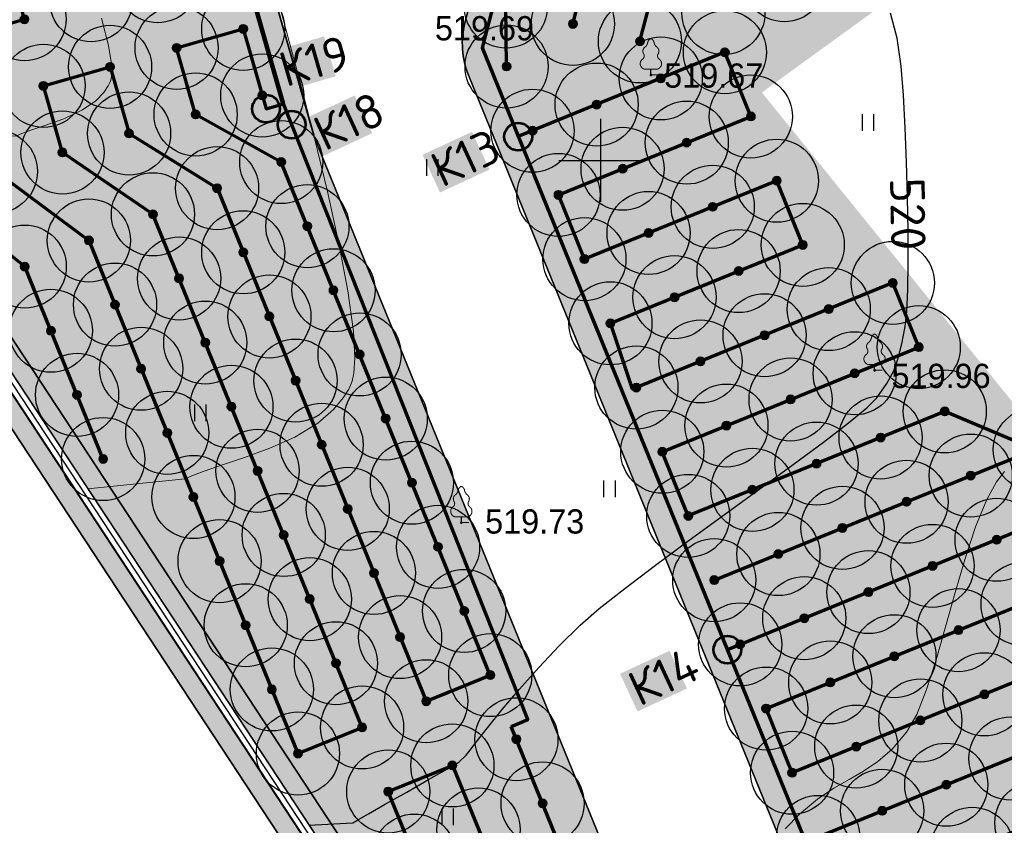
# Model space of a CAD drawing. Header units: millimetres. Extents: x -76021 to 1074922, y 19208 to 400534.
# Tile 7 of 108: x 138115 to 173666, y 118553 to 147633. Entities that reach past the tile are written whole.
import ezdxf

# ---------------------------------------------------------------- set-up
doc = ezdxf.new("R2010")
doc.units = ezdxf.units.MM
for name, color, linetype in [('(001) Сетка', 92, 'Continuous'), ('(004) Точки рельефа', 7, 'Continuous'), ('(022) Возд. Линии', 7, 'Continuous'), ('(031) Горизонтали', 42, 'Continuous'), ('(036) Растительность', 7, 'Continuous'), ('(038) Деревья', 7, 'Continuous'), ('(040) Ограда', 7, 'Continuous'), ('C-TOPO-MAJR', 9, 'Continuous'), ('GLUXOY OG', 7, 'Continuous')]:
    doc.layers.add(name, color=color, linetype=linetype)
doc.layers.add('(032) Горизонтали утолщенные', color=32, linetype='Continuous', lineweight=30)
doc.layers.add('В3', color=5, linetype='производственный водопровод', lineweight=50)
doc.styles.add('D-431', font='txt')
doc.styles.add('GOST', font='isocpeur.ttf')
doc.styles.get("Standard").update_dxf_attribs({"font": 'arial.ttf'})
doc.styles.add('СПДС', font='isocpeur.ttf')
doc.linetypes.add('ОГРАДА_БЕТ', pattern='A,4,["|",Standard,S=0.8,R=0,X=0,Y=-0.8],4', length=8)
doc.linetypes.add('ОГРАДА_ГЛИН', pattern='A,4,["|",Standard,S=0.8,R=0,X=0,Y=-0.8],0.5,["|",Standard,S=0.8,R=0,X=0,Y=-0.8],3.5', length=8)
doc.linetypes.add('производственный водопровод', pattern='A,5,-0.5,["В3",Standard,S=0.7,R=0,X=0,Y=-0.35],-2', length=7.5)

# ---------------------------------------------------------------- blocks, each defined once
blk = doc.blocks.new('I04010')
for p, q in [((-0.412273, 0.007146), (-0.412273, 1.207146)), ((0.387727, 1.207146), (0.387727, 0.007146))]:
    blk.add_line(p, q)
blk = doc.blocks.new('Setka')
at = {"layer": '(001) Сетка'}
for p, q in [((0, 1.5), (0, -1.5)), ((-1.5, 0), (1.5, 0))]:
    blk.add_line(p, q, dxfattribs=at)
blk = doc.blocks.new('karagach-flat-64')
at = {"layer": '(038) Деревья', "const_width": 0.0375}
for points in [[(-0.208, 1.009, 0.181567), (-0.117, 1.159, 0.303004)], [(0, 1.312, 0.246034), (-0.117, 1.159, 0.489079)], [(0, 1.312, -0.246034), (0.117, 1.159, -0.489079)], [(0.208, 1.009, -0.181567), (0.117, 1.159, -0.303004)], [(-0.315, 0.559, 0.383603), (-0.255, 0.753, 0.352912)], [(-0.208, 1.009, 0.430853), (-0.255, 0.753, 0.548276)], [(0.208, 1.009, -0.430853), (0.255, 0.753, -0.548276)], [(0.315, 0.559, -0.383603), (0.255, 0.753, -0.352912)], [(-0.315, 0.559, 0.626949), (-0.218, 0.206, 0.702465)], [(0.315, 0.559, -0.626949), (0.218, 0.206, -0.702465)]]:
    blk.add_lwpolyline(points, format="xyb", dxfattribs=at)
for points in [[(0, 0.206), (-0.218, 0.206)], [(0, 0), (0, 0.206)], [(0, 0.206), (0.218, 0.206)], [(0, 0), (0.281, 0)]]:
    blk.add_lwpolyline(points, dxfattribs=at)
at = {"layer": '(038) Деревья'}
blk.add_lwpolyline([(0, 0), (0, 0.206)], dxfattribs=at)
blk = doc.blocks.new('karagach-flat-65')
at = {"layer": '(038) Деревья', "const_width": 0.0375}
for points in [[(-0.208, 1.009, 0.181567), (-0.117, 1.159, 0.303004)], [(0, 1.312, 0.246034), (-0.117, 1.159, 0.489079)], [(0, 1.312, -0.246034), (0.117, 1.159, -0.489079)], [(0.208, 1.009, -0.181567), (0.117, 1.159, -0.303004)], [(-0.315, 0.559, 0.383603), (-0.255, 0.753, 0.352912)], [(-0.208, 1.009, 0.430853), (-0.255, 0.753, 0.548276)], [(0.208, 1.009, -0.430853), (0.255, 0.753, -0.548276)], [(0.315, 0.559, -0.383603), (0.255, 0.753, -0.352912)], [(-0.315, 0.559, 0.626949), (-0.218, 0.206, 0.702465)], [(0.315, 0.559, -0.626949), (0.218, 0.206, -0.702465)]]:
    blk.add_lwpolyline(points, format="xyb", dxfattribs=at)
for points in [[(0, 0.206), (-0.218, 0.206)], [(0, 0), (0, 0.206)], [(0, 0.206), (0.218, 0.206)], [(0, 0), (0.281, 0)]]:
    blk.add_lwpolyline(points, dxfattribs=at)
at = {"layer": '(038) Деревья'}
blk.add_lwpolyline([(0, 0), (0, 0.206)], dxfattribs=at)
blk = doc.blocks.new('karagach-flat-67-flat-1')
at = {"layer": '(038) Деревья', "const_width": 0.0375}
for points in [[(-0.208, 1.009, 0.181567), (-0.117, 1.159, 0.303004)], [(0, 1.312, 0.246034), (-0.117, 1.159, 0.489079)], [(0, 1.312, -0.246034), (0.117, 1.159, -0.489079)], [(0.208, 1.009, -0.181567), (0.117, 1.159, -0.303004)], [(-0.315, 0.559, 0.383603), (-0.255, 0.753, 0.352912)], [(-0.208, 1.009, 0.430853), (-0.255, 0.753, 0.548276)], [(0.208, 1.009, -0.430853), (0.255, 0.753, -0.548276)], [(0.315, 0.559, -0.383603), (0.255, 0.753, -0.352912)], [(-0.315, 0.559, 0.626949), (-0.218, 0.206, 0.702465)], [(0.315, 0.559, -0.626949), (0.218, 0.206, -0.702465)]]:
    blk.add_lwpolyline(points, format="xyb", dxfattribs=at)
for points in [[(0, 0.206), (-0.218, 0.206)], [(0, 0), (0, 0.206)], [(0, 0.206), (0.218, 0.206)], [(0, 0), (0.281, 0)]]:
    blk.add_lwpolyline(points, dxfattribs=at)
at = {"layer": '(038) Деревья'}
blk.add_lwpolyline([(0, 0), (0, 0.206)], dxfattribs=at)
blk = doc.blocks.new('A$C05d28b1e')
at = {"layer": '(004) Точки рельефа', "color": 7, "linetype": 'ByBlock', "lineweight": -2}
for p in [(-113843, -59086), (-105767, -69747), (-120687, -75247)]:
    blk.add_point(p, dxfattribs=at)
at = {"layer": '(031) Горизонтали', "color": 42, "linetype": 'Continuous', "lineweight": 0, "ltscale": 600}
for points in [[(-142391, -61533), (-136747, -61285), (-136561, -61201), (-136231, -61080), (-135722, -60912), (-135034, -60667), (-134361, -60349), (-133886, -60020), (-133593, -59717), (-133438, -59484), (-133374, -59357), (-133343, -59273), (-133308, -59069), (-133315, -58681), (-133421, -58028), (-133677, -57031)], [(-108999, -86297), (-108472, -85773), (-107829, -85234), (-107239, -84834), (-106687, -84514), (-106161, -84213), (-105648, -83869), (-105135, -83423), (-104608, -82813), (-104242, -82168), (-103891, -81274), (-103548, -80199), (-103206, -79008), (-102859, -77767), (-102498, -76543), (-102118, -75402), (-101710, -74411), (-101360, -73770), (-101081, -73400)]]:
    blk.add_lwpolyline(points, dxfattribs=at)
at = {"layer": '(001) Сетка', "xscale": 1000, "yscale": 1000, "zscale": 1000}
blk.add_blockref('Setka', (-115665, -62169), dxfattribs=at)
at = {"layer": '(022) Возд. Линии', "xscale": 1000, "yscale": 1000, "zscale": 1000}
for name, p in [('karagach-flat-67-flat-1', (-113843, -59086)), ('karagach-flat-64', (-105767, -69747)), ('karagach-flat-65', (-120687, -75247))]:
    blk.add_blockref(name, p, dxfattribs=at)
at = {"layer": '(036) Растительность', "linetype": 'Continuous', "xscale": 500, "yscale": 500, "zscale": 500}
for p in [(-105998, -61103), (-121726, -62735), (-130108, -71586), (-115332, -74332), (-121174, -86175)]:
    blk.add_blockref('I04010', p, dxfattribs=at)
at = {"layer": '(004) Точки рельефа', "linetype": 'ByBlock', "char_height": 875, "attachment_point": 4, "style": 'D-431'}
for s, insert in [('519.69', (-121641, -57407)), ('519.67', (-113364, -59115)), ('519.96', (-105155, -69956)), ('519.73', (-119828, -75211))]:
    blk.add_mtext(s, dxfattribs=dict(at, insert=insert))
at = {"layer": 'C-TOPO-MAJR', "color": 32, "linetype": 'Continuous', "lineweight": 30, "insert": (-104563, -64107), "char_height": 1250, "width": 2398.75, "attachment_point": 5, "rotation": 270.9816, "style": 'СПДС', "bg_fill": 3, "box_fill_scale": 1.254, "bg_fill_color": 256, "bg_fill_true_color": 13158600, "bg_fill_transparency": 0}
blk.add_mtext('520', dxfattribs=at)
at = {"layer": '(031) Горизонтали', "color": 42, "linetype": 'Continuous', "lineweight": 0, "ltscale": 600}
blk.add_lwpolyline([(-134175, -74021), (-130653, -73671), (-130417, -73560), (-130009, -73398), (-129384, -73183), (-128513, -72896), (-127598, -72563), (-126698, -72160), (-125871, -71658), (-125302, -71168), (-124949, -70741), (-124755, -70424), (-124672, -70255), (-124629, -70140), (-124566, -69855), (-124531, -69301), (-124582, -68351), (-124783, -66881), (-125106, -65168), (-125523, -63289), (-126001, -61322), (-126510, -59343), (-127021, -57430), (-127501, -55660)], dxfattribs=at)
at = {"layer": '(032) Горизонтали утолщенные', "color": 32, "linetype": 'Continuous', "lineweight": 30, "ltscale": 600}
blk.add_lwpolyline([(-126188, -86162), (-124605, -86081), (-124404, -85966), (-124037, -85757), (-123458, -85427), (-122659, -84973), (-121869, -84522), (-121183, -84131), (-120775, -83898), (-120775, -83898), (-120775, -83898), (-120775, -83898), (-120775, -83898), (-120516, -83644), (-120516, -83644), (-120516, -83644), (-120420, -83516), (-120154, -83170), (-119741, -82650), (-119209, -81998), (-118583, -81259), (-117888, -80475), (-117149, -79690), (-116393, -78947), (-115705, -78352), (-114781, -77619), (-113680, -76785), (-112463, -75884), (-111188, -74954), (-109915, -74029), (-108705, -73145), (-107616, -72338), (-106710, -71644), (-106044, -71099), (-105679, -70737), (-105321, -70221), (-105076, -69766), (-104909, -69311), (-104784, -68798), (-104663, -68167), (-104603, -67628), (-104566, -66838), (-104549, -65850), (-104552, -64718), (-104573, -63495), (-104610, -62235), (-104662, -60992), (-104727, -59819), (-104803, -58770), (-104953, -57753), (-105189, -56859)], dxfattribs=at)
at = {"layer": '(040) Ограда', "ltscale": 600, "flags": 128}
blk.add_lwpolyline([(-65264, 129736), (-69528, 127118), (-60665, 110686), (-137359, 64080), (-200340, 25826), (-120613, -95364), (-115995, -101905)], dxfattribs=at)
at = {"layer": '(040) Ограда', "linetype": 'ОГРАДА_БЕТ', "ltscale": 600, "flags": 128}
blk.add_lwpolyline([(-64714, 129605), (-68996, 126975), (-60133, 110541), (-137151, 63738), (-199778, 25699), (-120282, -95139), (-115668, -101674)], dxfattribs=at)
blk = doc.blocks.new('фонтан разбрызгиватель')
h = blk.add_hatch(color=256)
h.dxf.hatch_style = 1
h.set_gradient(color1=(0, 0, 255), color2=(0, 0, 255), tint=1)
h.paths.add_polyline_path([(150, 0, 1), (-150, 0, 1)])
at = {"lineweight": 35}
blk.add_circle((0, 0), 150, dxfattribs=at)
blk = doc.blocks.new('Приямок')
at = {"layer": 'В3', "ltscale": 1000}
h = blk.add_hatch(color=256, dxfattribs=at)
h.set_gradient(color1=(0, 0, 255), color2=(0, 0, 255), tint=1)
h.paths.add_polyline_path([(500, 0, 1), (-500, 0, 1)])
at = {"color": 1, "lineweight": 53, "ltscale": 1250}
blk.add_circle((0, 0), 500, dxfattribs=at)

msp = doc.modelspace()

# ---------------------------------------------------------------- block references
at = {"color": 5, "lineweight": 50}
msp.add_blockref('A$C05d28b1e', (274748.019, 204725.492), dxfattribs=at)

# ---------------------------------------------------------------- next in the draw order: hatches: boundary and pattern name
at = {"true_color": 0xb1ab95}
h = msp.add_hatch(color=253, dxfattribs=at)
h.dxf.hatch_style = 1
edge = h.paths.add_edge_path(flags=17)
edge.add_line((190328.812, 64219.344), (189915.299, 64787.522))
edge.add_line((189915.299, 64787.522), (188931.737, 63929.746))
edge.add_line((188931.737, 63929.746), (151545.096, 115300.092))
edge.add_line((151545.096, 115300.092), (96229.857, 199382.094))
edge.add_arc((101661.242, 203797.981), 7000, 211.2865698, 219.1121956, ccw=False)
edge.add_line((95679.178, 200162.749), (95229.836, 200902.177))
edge.add_line((95229.836, 200902.177), (75953.592, 230203.058))
edge.add_line((75953.592, 230203.058), (203746.138, 307844.042))
edge.add_line((203746.138, 307844.042), (208840.815, 298765.71))
edge.add_line((208840.815, 298765.71), (206029.762, 297103.944))
edge.add_line((206029.762, 297103.944), (209083.076, 291938.94))
edge.add_line((209083.076, 291938.94), (211777.921, 293532.009))
edge.add_line((211777.921, 293532.009), (265113.076, 198492.777))
edge.add_line((265113.076, 198492.777), (234488.777, 178231.381))
edge.add_line((234488.777, 178231.381), (234257.309, 173182.193))
edge.add_line((234257.309, 173182.193), (235613.694, 171344.205))
edge.add_line((235613.694, 171344.205), (214742.638, 152596.986))
edge.add_line((214742.638, 152596.986), (245709.951, 112669.346))
edge.add_line((245709.951, 112669.346), (199133.622, 72677.893))
edge.add_line((199133.622, 72677.893), (196266.373, 76016.199))
edge.add_line((196266.373, 76016.199), (191895.937, 72262.461))
edge.add_line((191895.937, 72262.461), (194913.088, 68116.807))
edge.add_line((194913.088, 68116.807), (196023.632, 69085.325))
edge.add_line((196023.632, 69085.325), (193482.821, 72043.563))
edge.add_line((193482.821, 72043.563), (196137.921, 74324.011))
edge.add_line((196137.921, 74324.011), (198679.27, 71365.147))
edge.add_line((198679.27, 71365.147), (246671.236, 112572.099))
edge.add_line((246671.236, 112572.099), (215694.88, 152511.399))
edge.add_line((215694.88, 152511.399), (236554.446, 171248.297))
edge.add_line((236554.446, 171248.297), (234967.943, 173398.11))
edge.add_line((234967.943, 173398.11), (235171.749, 177843.906))
edge.add_line((235171.749, 177843.906), (266041.926, 198267.977))
edge.add_line((266041.926, 198267.977), (204001.957, 308818.532))
edge.add_line((204001.957, 308818.532), (74969.992, 230424.534))
edge.add_line((74969.992, 230424.534), (150969.387, 114901.553))
edge.add_line((150969.387, 114901.553), (188815.639, 62899.688))
edge.add_line((188815.639, 62899.688), (190328.812, 64219.344))
h.paths.add_polyline_path([(150640.411, 114673.817), (74407.935, 230551.092), (204148.139, 309375.384), (266572.697, 198139.52), (235562.019, 177622.492), (235374.019, 173521.492), (237092.019, 171193.492), (216239.019, 152462.492), (247218.735, 112518.86), (198939.866, 71061.737), (199460.86, 70455.151), (196805.759, 68174.703), (196284.262, 68781.877), (195149.381, 67792.133), (196323.601, 66178.72), (201153.047, 70326.699), (200306.363, 71312.485), (248180.002, 112421.636), (217191.261, 152376.904), (238032.771, 171097.583), (236084.652, 173737.409), (236244.991, 177235.016), (267501.547, 197914.721), (204403.958, 310349.875), (73424.336, 230772.568), (150064.702, 114275.278), (188633.2, 61281.026), (190978.617, 63326.492), (190565.104, 63894.67), (188749.298, 62311.084)])
at = {"true_color": 0xbdffbd, "transparency": 33554687}
h = msp.add_hatch(color=254, dxfattribs=at)
h.dxf.hatch_style = 1
h.paths.add_polyline_path([(214820.88, 216948.725), (217126.116, 218322.021), (215603.663, 220877.635), (209171.331, 217045.709), (215496.664, 206427.905), (221928.995, 210259.83), (220406.542, 212815.444), (218101.307, 211442.149)], flags=16)
h.paths.add_polyline_path([(224023.649, 225893.664), (217321.878, 221901.225), (218844.331, 219345.611), (221149.566, 220718.907), (224429.993, 215212.33), (222124.757, 213839.035), (223647.21, 211283.421), (230348.982, 215275.86)], flags=16)
h.paths.add_polyline_path([(198145.918, 256389.508), (196714.622, 258810.696), (195945.576, 258343.355), (195452.223, 259155.207), (180753.437, 250222.923), (181792.074, 248513.762), (184954.022, 250435.242), (185778.519, 249078.468)], flags=17)
h.paths.add_polyline_path([(112361.948, 220188.45), (111031.926, 219380.211), (111784.936, 218141.073), (110930.404, 217621.783), (111501.659, 216681.738), (112356.234, 217201.053), (113109.244, 215961.915), (114308.017, 216690.396)], flags=17)
h.paths.add_polyline_path([(105307.447, 232868.899), (103501.698, 231771.566), (104254.708, 230532.428), (103400.281, 230013.202), (108385.746, 221809.221), (109240.278, 222328.51), (109993.288, 221089.372), (111388.913, 221937.478)], flags=17)
h.paths.add_polyline_path([(156979.321, 232925.067), (156752.863, 233297.721), (159914.811, 235219.201), (158876.174, 236928.362), (144177.388, 227996.078), (144670.741, 227184.227), (143901.694, 226716.886), (144568.743, 225588.502)], flags=17)
h.paths.add_polyline_path([(142502.741, 224367.177), (141850.549, 225470.429), (141081.502, 225003.088), (140588.149, 225814.939), (140331.775, 225659.144), (141058.822, 224462.731), (136016.796, 221398.75), (135886.966, 221612.395), (132969.513, 219839.492), (133454.857, 219018.482)], flags=17)
edge = h.paths.add_edge_path(flags=17)
edge.add_line((209900.143, 266779.777), (204300.545, 276526.419))
edge.add_line((204300.545, 276526.419), (202947.914, 275704.44))
edge.add_line((202947.914, 275704.44), (208270.931, 266944.989))
edge.add_line((208270.931, 266944.989), (204339.861, 264556.123))
edge.add_line((204339.861, 264556.123), (205066.907, 263359.71))
edge.add_line((205066.907, 263359.71), (200024.882, 260295.729))
edge.add_line((200024.882, 260295.729), (199297.835, 261492.142))
edge.add_line((199297.835, 261492.142), (199041.461, 261336.346))
edge.add_line((199041.461, 261336.346), (199534.814, 260524.494))
edge.add_line((199534.814, 260524.494), (198765.767, 260057.154))
edge.add_line((198765.767, 260057.154), (200211.92, 257610.833))
edge.add_line((200211.92, 257610.833), (208825.536, 262702.809))
edge.add_arc((207298.879, 265285.311), 3000, 300.5896345, 389.8780372)
edge = h.paths.add_edge_path(flags=17)
edge.add_line((103051.568, 200547.289), (115708.556, 208238.796))
edge.add_arc((114150.599, 210802.537), 3000, 301.2865698, 389.0884551)
edge.add_line((116772.21, 212261.015), (115281.052, 214941.368))
edge.add_line((115281.052, 214941.368), (114147.882, 214252.754))
edge.add_line((114147.882, 214252.754), (114900.892, 213013.616))
edge.add_line((114900.892, 213013.616), (114046.317, 212494.3))
edge.add_line((114046.317, 212494.3), (114409.79, 211896.176))
edge.add_line((114409.79, 211896.176), (101761.821, 204210.15))
edge.add_line((101761.821, 204210.15), (101398.406, 204808.177))
edge.add_line((101398.406, 204808.177), (100543.808, 204288.848))
edge.add_line((100543.808, 204288.848), (99790.798, 205527.986))
edge.add_line((99790.798, 205527.986), (97397.99, 204073.904))
edge.add_line((97397.99, 204073.904), (98929.869, 201553.074))
edge.add_arc((101493.611, 203111.031), 3000, 211.2865698, 301.2865698)
h.paths.add_polyline_path([(97999.15, 208476.285), (98853.749, 208995.615), (98282.494, 209935.661), (97427.851, 209416.305), (96674.841, 210655.443), (94282.077, 209201.388), (96359.352, 205783.065), (98752.16, 207237.147)], flags=17)
h.paths.add_polyline_path([(90752.371, 222327.079), (89897.624, 221807.659), (89144.614, 223046.798), (86751.954, 221592.806), (93243.44, 210910.549), (95636.204, 212364.604), (94883.194, 213603.742), (95737.836, 214123.098)], flags=17)
edge = h.paths.add_edge_path(flags=17)
edge.add_line((100492.154, 234798.756), (100855.623, 234200.64))
edge.add_line((100855.623, 234200.64), (101710.05, 234719.865))
edge.add_line((101710.05, 234719.865), (102463.06, 233480.727))
edge.add_line((102463.06, 233480.727), (104334.413, 234617.926))
edge.add_line((104334.413, 234617.926), (103714.557, 235732.115))
edge.add_arc((101092.946, 234273.637), 3000, 29.0884551, 121.2865698)
edge.add_line((99534.99, 236837.379), (85997.641, 228610.887))
edge.add_arc((87555.597, 226047.145), 3000, 121.2865698, 211.2865698)
edge.add_line((84991.856, 224489.189), (85713.317, 223301.967))
edge.add_line((85713.317, 223301.967), (88105.976, 224755.959))
edge.add_line((88105.976, 224755.959), (87352.966, 225995.097))
edge.add_line((87352.966, 225995.097), (88207.713, 226514.517))
edge.add_line((88207.713, 226514.517), (87844.185, 227112.731))
edge.add_line((87844.185, 227112.731), (100492.154, 234798.756))
edge = h.paths.add_edge_path(flags=17)
edge.add_line((206429.526, 217740.334), (224718.274, 228635.469))
edge.add_line((224718.274, 228635.469), (228392.671, 222467.567))
edge.add_line((228392.671, 222467.567), (233629.64, 225476.287))
edge.add_line((233629.64, 225476.287), (230763.019, 230465.919))
edge.add_arc((228161.755, 228971.453), 3000, 29.8780372, 120.0993966)
edge.add_line((226657.251, 231566.923), (203230.482, 217987.23))
edge.add_arc((204734.987, 215391.76), 3000, 120.0993966, 209.6273998)
edge.add_line((202127.211, 213908.687), (205080.543, 208715.666))
edge.add_line((205080.543, 208715.666), (210103.883, 211572.499))
edge.add_line((210103.883, 211572.499), (206429.526, 217740.334))
edge = h.paths.add_edge_path(flags=17)
edge.add_line((215489.1, 196338.802), (220126.391, 198832.989))
edge.add_arc((218705.336, 201475.072), 3000, 298.2737705, 330.6005223)
edge.add_line((221318.991, 200002.384), (224444.814, 205549.945))
edge.add_arc((227058.469, 204077.258), 3000, 120.9636572, 150.6005223, ccw=False)
edge.add_line((225514.986, 206649.739), (237068.791, 213581.994))
edge.add_arc((235525.308, 216154.476), 3000, 300.9636572, 389.8780372)
edge.add_line((238126.571, 217648.942), (236200.481, 221001.489))
edge.add_line((236200.481, 221001.489), (234625.951, 223742.111))
edge.add_line((234625.951, 223742.111), (229416.389, 220749.137))
edge.add_line((229416.389, 220749.137), (233090.787, 214581.235))
edge.add_line((233090.787, 214581.235), (214802.04, 203686.1))
edge.add_line((214802.04, 203686.1), (211127.682, 209853.934))
edge.add_line((211127.682, 209853.934), (206069.258, 206977.149))
edge.add_line((206069.258, 206977.149), (211460.269, 197497.812))
edge.add_arc((214068.044, 198980.885), 3000, 209.6273998, 298.2737705)
edge = h.paths.add_edge_path(flags=17)
edge.add_line((194192.973, 196985.951), (199241.318, 187599.865))
edge.add_line((199241.318, 187599.865), (206679.698, 191600.629))
edge.add_arc((205258.643, 194242.712), 3000, 298.2737705, 389.6273998)
edge.add_line((207866.419, 195725.785), (202800.909, 204632.774))
edge.add_line((202800.909, 204632.774), (195139.317, 200275.536))
edge.add_arc((192052.271, 199382.7), 3213.567, 0, 16.130926, ccw=False)
edge.add_arc((192052.271, 199382.7), 3213.567, 311.7702443, 360, ccw=False)
edge = h.paths.add_edge_path(flags=17)
edge.add_line((190745.269, 183030.23), (197920.277, 186889.338))
edge.add_line((197920.277, 186889.338), (192871.931, 196275.424))
edge.add_arc((192052.271, 199382.7), 3213.567, 223.1238736, 284.7772966, ccw=False)
edge.add_line((189706.76, 197185.977), (182063.185, 192838.986))
edge.add_line((182063.185, 192838.986), (186682.131, 184251.258))
edge.add_arc((189324.213, 185672.313), 3000, 208.2737705, 298.2737705)
edge = h.paths.add_edge_path(flags=17)
edge.add_line((189911.568, 201779.449), (188415.098, 204561.747))
edge.add_line((188415.098, 204561.747), (188128.985, 204387.879))
edge.add_line((188128.985, 204387.879), (185951.459, 207971.174))
edge.add_line((185951.459, 207971.174), (179296.89, 204113.749))
edge.add_arc((180801.395, 201518.279), 3000, 120.0993966, 208.2737705)
edge.add_line((178159.312, 200097.223), (181352.459, 194160.396))
edge.add_line((181352.459, 194160.396), (188965.224, 198489.865))
edge.add_arc((192052.271, 199382.7), 3213.567, 180, 196.130926, ccw=False)
edge.add_arc((192052.271, 199382.7), 3213.567, 131.7702443, 180, ccw=False)
edge = h.paths.add_edge_path(flags=17)
edge.add_line((202059.373, 205936.662), (198690.902, 211859.646))
edge.add_arc((196083.126, 210376.573), 3000, 29.6273998, 120.0993966)
edge.add_line((194578.621, 212972.043), (194085.678, 212686.301))
edge.add_line((194085.678, 212686.301), (196162.043, 209269.476))
edge.add_line((196162.043, 209269.476), (189698.743, 205341.803))
edge.add_line((189698.743, 205341.803), (191232.61, 202489.977))
edge.add_arc((192052.271, 199382.7), 3213.567, 43.1238736, 104.7772966, ccw=False)
edge.add_line((194397.781, 201579.424), (202059.373, 205936.662))
edge = h.paths.add_edge_path(flags=17)
edge.add_line((164213.301, 219576.775), (163356.425, 220986.833))
edge.add_line((163356.425, 220986.833), (167159.309, 223297.802))
edge.add_line((167159.309, 223297.802), (163861.634, 228724.388))
edge.add_line((163861.634, 228724.388), (160699.686, 226802.909))
edge.add_line((160699.686, 226802.909), (159056.75, 229506.492))
edge.add_line((159056.75, 229506.492), (146556.018, 222116.632))
edge.add_arc((148266.262, 219651.868), 3000, 124.755902, 210.5896345)
edge.add_line((145683.76, 218125.211), (151374.674, 208498.427))
edge.add_line((151374.674, 208498.427), (153745.995, 209939.452))
edge.add_line((153745.995, 209939.452), (152291.902, 212332.277))
edge.add_line((152291.902, 212332.277), (164213.301, 219576.775))
h.paths.add_polyline_path([(183974.435, 211224.524), (183689.605, 211693.234), (183143.525, 212591.853), (182972.609, 212487.989), (183388.064, 211804.325), (176636.877, 207701.706), (176221.422, 208385.37), (172290.351, 205996.504), (172082.624, 206338.336), (160289.412, 199171.736), (158835.319, 201564.562), (156421.976, 200098.001), (158829.701, 195944.357)], flags=17)
edge = h.paths.add_edge_path(flags=17)
edge.add_line((138322.92, 217249.602), (127699.711, 210969.647))
edge.add_arc((129226.368, 208387.145), 3000, 120.5896345, 209.0884551)
edge.add_line((126604.758, 206928.667), (137798.028, 186808.79))
edge.add_arc((140419.639, 188267.268), 3000, 209.0884551, 301.2865699)
edge.add_line((141977.595, 185703.526), (155410.644, 193866.636))
edge.add_line((155410.644, 193866.636), (153002.92, 198020.28))
edge.add_line((153002.92, 198020.28), (151998.675, 197410.012))
edge.add_line((151998.675, 197410.012), (146909.35, 205784.901))
edge.add_line((146909.35, 205784.901), (147956.098, 206420.998))
edge.add_line((147956.098, 206420.998), (142240.424, 216089.668))
edge.add_arc((139657.921, 214563.011), 3000, 30.5896345, 116.4233669)
edge = h.paths.add_edge_path(flags=17)
edge.add_line((196998.758, 251064.703), (187855.948, 245659.892))
edge.add_line((187855.948, 245659.892), (188900.845, 243940.429))
edge.add_line((188900.845, 243940.429), (185738.897, 242018.95))
edge.add_line((185738.897, 242018.95), (189036.572, 236592.363))
edge.add_line((189036.572, 236592.363), (192839.455, 238903.332))
edge.add_line((192839.455, 238903.332), (193696.331, 237493.274))
edge.add_line((193696.331, 237493.274), (204596.178, 244108.099))
edge.add_line((204596.178, 244108.099), (201107.919, 250008.859))
edge.add_arc((198525.416, 248482.202), 3000, 30.5896345, 120.589661)
edge = h.paths.add_edge_path(flags=17)
edge.add_arc((212280.818, 256613.765), 3000, 29.8780372, 120.5896345)
edge.add_line((210754.161, 259196.267), (205607.1, 256153.561))
edge.add_arc((207133.758, 253571.058), 3000, 120.5896345, 210.5896345)
edge.add_line((204551.255, 252044.401), (208039.514, 246143.641))
edge.add_line((208039.514, 246143.641), (209464.396, 243798.885))
edge.add_line((209464.396, 243798.885), (213908.468, 246499.496))
edge.add_line((213908.468, 246499.496), (215414.178, 244021.729))
edge.add_line((215414.178, 244021.729), (221098.712, 247287.582))
edge.add_line((221098.712, 247287.582), (214882.081, 258108.231))
edge = h.paths.add_edge_path(flags=17)
edge.add_line((225781.428, 239136.861), (223091.333, 243819.231))
edge.add_line((223091.333, 243819.231), (217492.082, 240602.374))
edge.add_line((217492.082, 240602.374), (218997.792, 238124.607))
edge.add_line((218997.792, 238124.607), (214553.973, 235424.149))
edge.add_line((214553.973, 235424.149), (217362.49, 230802.51))
edge.add_line((217362.49, 230802.51), (224684.669, 235046.925))
edge.add_arc((223180.164, 237642.395), 3000, 300.0993966, 389.8780372)
h.paths.add_polyline_path([(213901.12, 228796.072), (212589.744, 230954.048), (201822.028, 224410.631), (202029.756, 224068.799), (198098.685, 221679.932), (198514.14, 220996.268), (191762.953, 216893.649), (191347.498, 217577.313), (191176.582, 217473.45), (192007.956, 216105.357)], flags=17)
h.paths.add_polyline_path([(220749.615, 219078.231), (222796.796, 215641.801), (218501.258, 213082.825), (216454.077, 216519.255)], flags=16)
edge = h.paths.add_edge_path(flags=17)
edge.add_line((126035.661, 228965.747), (124411.958, 227979.041))
edge.add_line((124411.958, 227979.041), (123678.889, 229185.364))
edge.add_line((123678.889, 229185.364), (116457.688, 225168.001))
edge.add_line((116457.688, 225168.001), (121741.495, 215670.37))
edge.add_arc((124363.106, 217128.847), 3000, 209.0884551, 300.5896345)
edge.add_line((125889.763, 214546.345), (132421.856, 218407.819))
edge.add_line((132421.856, 218407.819), (131358.679, 220206.296))
edge.add_line((131358.679, 220206.296), (126035.661, 228965.747))
edge = h.paths.add_edge_path(flags=17)
edge.add_line((181938.326, 178293.379), (154215.054, 163382.302))
edge.add_arc((152793.999, 166024.385), 3000, 209.0884551, 298.2737705, ccw=False)
edge.add_line((150172.388, 164565.907), (147155.126, 169989.43))
edge.add_line((147155.126, 169989.43), (155925.21, 174868.481))
edge.add_line((155925.21, 174868.481), (159609.911, 168683.283))
edge.add_line((159609.911, 168683.283), (174558.382, 177588.519))
edge.add_line((174558.382, 177588.519), (170873.948, 183773.268))
edge.add_line((170873.948, 183773.268), (179811.755, 188580.505))
edge.add_line((179811.755, 188580.505), (183159.353, 182356.517))
edge.add_arc((180517.27, 180935.462), 3000, -61.7262295, 28.2737705, ccw=False)
edge = h.paths.add_edge_path(flags=17)
edge.add_line((143726.855, 182085.873), (170853.271, 198570.284))
edge.add_arc((172411.227, 196006.543), 3000, 28.2737943, 121.2865699, ccw=False)
edge.add_line((175053.31, 197427.599), (178864.385, 190341.894))
edge.add_line((178864.385, 190341.894), (169849.375, 185493.133))
edge.add_line((169849.375, 185493.133), (166164.941, 191677.882))
edge.add_line((166164.941, 191677.882), (151216.47, 182772.646))
edge.add_line((151216.47, 182772.646), (154901.171, 176587.448))
edge.add_line((154901.171, 176587.448), (146182.807, 171737.17))
edge.add_line((146182.807, 171737.17), (142663.201, 178063.653))
edge.add_arc((145284.812, 179522.131), 3000, 121.2865699, 209.0884551, ccw=False)
h.paths.add_polyline_path([(165470.316, 188936.077), (160573.403, 186018.845), (162108.789, 183441.522), (164428.379, 184823.369), (167703.868, 179325.081), (165384.278, 177943.234), (166919.663, 175365.911), (171816.576, 178283.144)], flags=16)
h.paths.add_polyline_path([(163666.063, 176919.644), (161346.473, 175537.797), (158070.984, 181036.085), (160390.574, 182417.932), (158855.188, 184995.254), (153958.276, 182078.022), (160304.536, 171425.089), (165201.448, 174342.321)], flags=16)
h.paths.add_polyline_path([(164011.604, 183178.286), (159716.067, 180619.31), (161763.247, 177182.88), (166058.785, 179741.856)], flags=16)
edge = h.paths.add_edge_path()
edge.add_arc((140227.115, 162323.707), 3000, 15.9491425, 119.0884551)
edge.add_line((138768.637, 164945.318), (136829.47, 163866.504))
edge.add_line((136829.47, 163866.504), (119327.735, 195325.831))
edge.add_line((119327.735, 195325.831), (121949.346, 196784.309))
edge.add_arc((120490.868, 199405.919), 3000, 299.0884551, 389.0884551)
edge.add_line((123112.479, 200864.397), (121394.124, 203953.135))
edge.add_arc((118772.514, 202494.657), 3000, 29.0884551, 121.2865698)
edge.add_line((117214.557, 205058.399), (105296.474, 197815.916))
edge.add_arc((101661.242, 203797.981), 7000, 219.1121956, 301.2865698, ccw=False)
edge.add_line((96229.857, 199382.094), (151545.096, 115300.092))
edge.add_line((151545.096, 115300.092), (188931.737, 63929.746))
edge.add_line((188931.737, 63929.746), (189915.299, 64787.522))
edge.add_line((189915.299, 64787.522), (169182.689, 93274.739))
edge.add_line((169182.689, 93274.739), (148747.329, 143403.552))
edge.add_line((148747.329, 143403.552), (143111.633, 163148.059))
edge = h.paths.add_edge_path(flags=17)
edge.add_line((175632.157, 273670.074), (178792.126, 272898.972))
edge.add_line((178792.126, 272898.972), (179563.228, 276058.94))
edge.add_line((179563.228, 276058.94), (182723.196, 275287.838))
edge.add_line((182723.196, 275287.838), (183494.298, 278447.807))
edge.add_line((183494.298, 278447.807), (186654.267, 277676.705))
edge.add_line((186654.267, 277676.705), (187425.369, 280836.673))
edge.add_line((187425.369, 280836.673), (190585.338, 280065.571))
edge.add_line((190585.338, 280065.571), (191356.44, 283225.54))
edge.add_line((191356.44, 283225.54), (198084.502, 281583.744))
edge.add_line((198084.502, 281583.744), (199027.057, 282156.524))
edge.add_line((199027.057, 282156.524), (200507.115, 279720.969))
edge.add_line((200507.115, 279720.969), (201958.507, 280602.963))
edge.add_line((201958.507, 280602.963), (196948.467, 289323.425))
edge.add_arc((194347.203, 287828.959), 3000, 29.8780372, 120.054821)
edge.add_line((192844.718, 290425.598), (161940.601, 272543.65))
edge.add_arc((163443.086, 269947.011), 3000, 120.054821, 211.2865699)
edge.add_line((160879.344, 268389.054), (163966.909, 263308.22))
edge.add_line((163966.909, 263308.22), (164992.406, 263931.403))
edge.add_line((164992.406, 263931.403), (166082.975, 262136.783))
edge.add_line((166082.975, 262136.783), (166128.22, 262164.278))
edge.add_line((166128.22, 262164.278), (167770.016, 268892.341))
edge.add_line((167770.016, 268892.341), (170929.984, 268121.239))
edge.add_line((170929.984, 268121.239), (171701.086, 271281.207))
edge.add_line((171701.086, 271281.207), (174861.055, 270510.105))
edge.add_line((174861.055, 270510.105), (175632.157, 273670.074))
edge = h.paths.add_edge_path(flags=17)
edge.add_line((123057.358, 235990.61), (124699.154, 242718.672))
edge.add_line((124699.154, 242718.672), (127859.123, 241947.57))
edge.add_line((127859.123, 241947.57), (128630.225, 245107.539))
edge.add_line((128630.225, 245107.539), (131790.194, 244336.437))
edge.add_line((131790.194, 244336.437), (132561.296, 247496.406))
edge.add_line((132561.296, 247496.406), (135721.264, 246725.304))
edge.add_line((135721.264, 246725.304), (136492.366, 249885.272))
edge.add_line((136492.366, 249885.272), (139652.335, 249114.17))
edge.add_line((139652.335, 249114.17), (140423.437, 252274.139))
edge.add_line((140423.437, 252274.139), (143583.406, 251503.037))
edge.add_line((143583.406, 251503.037), (144354.508, 254663.005))
edge.add_line((144354.508, 254663.005), (147514.476, 253891.903))
edge.add_line((147514.476, 253891.903), (148285.578, 257051.872))
edge.add_line((148285.578, 257051.872), (155013.641, 255410.076))
edge.add_line((155013.641, 255410.076), (155058.886, 255437.571))
edge.add_line((155058.886, 255437.571), (153968.316, 257232.19))
edge.add_line((153968.316, 257232.19), (154993.813, 257855.372))
edge.add_line((154993.813, 257855.372), (151722.008, 263239.389))
edge.add_arc((149158.266, 261681.432), 3000, 31.2865699, 120.054821)
edge.add_line((147655.781, 264278.072), (127050.739, 252355.444))
edge.add_line((127050.739, 252355.444), (110148.558, 242575.39))
edge.add_arc((111651.043, 239978.751), 3000, 120.054821, 209.0884551)
edge.add_line((109029.432, 238520.273), (115485.369, 226915.741))
edge.add_line((115485.369, 226915.741), (122639.487, 230895.784))
edge.add_line((122639.487, 230895.784), (121971.16, 231995.57))
edge.add_line((121971.16, 231995.57), (123594.863, 232982.276))
edge.add_line((123594.863, 232982.276), (122114.804, 235417.83))
edge.add_line((122114.804, 235417.83), (123057.358, 235990.61))
edge = h.paths.add_edge_path(flags=17)
edge.add_arc((192052.271, 199382.7), 1697.054, -180, 0, ccw=False)
edge.add_arc((192052.271, 199382.7), 1697.054, 0, 180, ccw=False)
edge = h.paths.add_edge_path()
edge.add_line((194002.397, 100264.847), (182386.038, 90725.196))
edge.add_arc((180482.1, 93043.605), 3000, 216.0466202, 309.3937167, ccw=False)
edge.add_line((178056.485, 91278.275), (174519.792, 96137.795))
edge.add_arc((176945.407, 97903.125), 3000, 129.3937167, 216.0466202, ccw=False)
edge.add_line((175041.47, 100221.535), (186386.648, 109538.485))
edge.add_arc((188290.585, 107220.076), 3000, 39.3937167, 129.3937167, ccw=False)
edge.add_line((190608.995, 109124.013), (194416.869, 104487.194))
edge.add_arc((192098.46, 102583.257), 3000, -50.6062833, 39.3937167, ccw=False)
h.paths.add_polyline_path([(225909.097, 121284.113), (227170.774, 119739.025), (227174.817, 119742.344)], flags=17)
edge = h.paths.add_edge_path()
edge.add_line((164910.942, 145006.071), (257456.208, 212136.739))
edge.add_line((257456.208, 212136.739), (211777.921, 293532.009))
edge.add_line((211777.921, 293532.009), (209083.076, 291938.94))
edge.add_line((209083.076, 291938.94), (206029.762, 297103.944))
edge.add_line((206029.762, 297103.944), (208840.815, 298765.71))
edge.add_line((208840.815, 298765.71), (203746.138, 307844.042))
edge.add_line((203746.138, 307844.042), (75953.592, 230203.058))
edge.add_line((75953.592, 230203.058), (95229.836, 200902.177))
edge.add_line((95229.836, 200902.177), (78625.251, 228226.347))
edge.add_line((78625.251, 228226.347), (77404.852, 230234.611))
edge.add_line((77404.852, 230234.611), (82147.774, 233116.831))
edge.add_line((82147.774, 233116.831), (83368.174, 231108.566))
edge.add_line((83368.174, 231108.566), (103750.097, 243494.427))
edge.add_line((103750.097, 243494.427), (190841.405, 293887.785))
edge.add_arc((194347.203, 287828.959), 7000, 29.8780372, 120.054821, ccw=False)
edge.add_line((200416.818, 291316.046), (232723.42, 235083.273))
edge.add_line((232723.42, 235083.273), (241594.922, 219641.564))
edge.add_arc((235525.308, 216154.476), 7000, -59.0363428, 29.8780372, ccw=False)
edge.add_line((239126.768, 210152.019), (228480.382, 203764.213))
edge.add_arc((230023.865, 201191.732), 3000, 120.9636572, 150.6005223)
edge.add_line((227410.21, 202664.419), (225088.421, 198543.818))
edge.add_arc((217247.456, 202961.88), 9000, 298.2737705, 330.6005223, ccw=False)
edge.add_line((221510.622, 195035.632), (158759.568, 161284.717))
edge.add_arc((160180.623, 158642.634), 3000, 118.2737705, 165.4416731)
edge.add_line((157276.946, 159396.73), (154192.339, 147519.332))
edge.add_arc((157096.016, 146765.236), 3000, 165.4416731, 202.178608)
edge.add_line((154317.981, 145632.75), (170267.508, 106507.877))
edge.add_arc((173045.543, 107640.362), 3000, 202.178608, 309.3937167)
edge.add_line((174949.48, 105321.953), (183848.065, 112629.698))
edge.add_arc((181944.127, 114948.108), 3000, 309.3937167, 399.3937167)
edge.add_line((184262.537, 116852.045), (182358.6, 119170.454))
edge.add_line((182358.6, 119170.454), (184450.98, 120888.77))
edge.add_line((184450.98, 120888.77), (164910.942, 145006.071))
h.paths.add_polyline_path([(232804.518, 119188.799), (230271.781, 122278.038), (230269.76, 122276.379)], flags=17)
edge = h.paths.add_edge_path()
edge.add_line((214580.176, 86091.88), (201888.851, 101756.153))
edge.add_line((201888.851, 101756.153), (198859.39, 99077.572))
edge.add_line((198859.39, 99077.572), (184472.652, 87262.814))
edge.add_arc((186376.589, 84944.405), 3000, 129.3937167, 216.0466202)
edge.add_line((183950.973, 83179.075), (191895.937, 72262.461))
edge.add_line((191895.937, 72262.461), (196266.373, 76016.199))
edge.add_line((196266.373, 76016.199), (199133.622, 72677.893))
edge.add_line((199133.622, 72677.893), (214580.176, 86091.88))

# ---------------------------------------------------------------- next in the draw order: linework, layer by layer
for points in [[(191025.194, 63367.112), (188633.2, 61281.026), (150064.702, 114275.278), (73424.336, 230772.568), (204403.958, 310349.875), (267501.547, 197914.721), (236244.991, 177235.016), (236084.652, 173737.409), (238032.771, 171097.583), (217191.261, 152376.904), (248180.002, 112421.636), (200306.363, 71312.485), (201153.047, 70326.699), (196323.601, 66178.72)], [(208840.815, 298765.71), (203746.138, 307844.042), (75953.592, 230203.058), (151545.096, 115300.092), (188931.737, 63929.746), (189915.299, 64787.522)], [(73424.336, 230772.568), (150064.702, 114275.278), (188633.2, 61281.026), (190978.617, 63326.492), (190565.104, 63894.67), (188749.298, 62311.084), (150640.411, 114673.817), (74407.935, 230551.092)], [(143111.633, 163148.058), (148733.238, 143477.281)]]:
    msp.add_lwpolyline(points)
for points in [[(74969.992, 230424.534), (150969.387, 114901.553), (188815.639, 62899.688), (190328.812, 64219.344), (189915.299, 64787.522), (188931.737, 63929.746), (151545.096, 115300.092), (96229.857, 199382.094, -0.034159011)], [(143111.633, 163148.059), (148747.329, 143403.552), (169182.689, 93274.739), (194438.11, 58573.047, -0.376197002), (194080.671, 54634.552), (202849.084, 62979.354, -0.453284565), (198355.261, 63387.16), (183950.973, 83179.075, -0.39720505), (184472.652, 87262.814), (225909.097, 121284.113), (227174.817, 119742.344), (230271.781, 122278.038), (229002.742, 123823.85), (212497.923, 143921.639), (182358.6, 119170.454), (184262.537, 116852.045, -0.414213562), (183848.065, 112629.698), (174949.48, 105321.953, -0.505219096), (170267.508, 106507.877), (154317.981, 145632.75, -0.161682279), (154192.339, 147519.332), (157276.946, 159396.73, -0.208764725)], [(157276.946, 159396.73), (154192.339, 147519.332, 0.161682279), (154317.981, 145632.75), (170267.508, 106507.877, 0.505219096), (174949.48, 105321.953)]]:
    msp.add_lwpolyline(points, format="xyb")
msp.add_lwpolyline([(143111.633, 163148.059, 0.48309225), (138768.637, 164945.318), (136829.47, 163866.504), (119327.735, 195325.831), (121949.346, 196784.309, 0.414213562), (123112.479, 200864.397), (121394.124, 203953.135, 0.425495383), (117214.557, 205058.399), (105296.474, 197815.916, -0.374752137), (96229.857, 199382.094), (151545.096, 115300.092), (188931.737, 63929.746), (189915.299, 64787.522), (169182.689, 93274.739), (148747.329, 143403.552)], format="xyb", close=True)
at = {"lineweight": 30}
for points in [[(96229.857, 199382.094), (151545.096, 115300.092)], [(143111.633, 163148.059), (148747.329, 143403.552)], [(148747.329, 143403.552), (143111.633, 163148.059)], [(154192.339, 147519.332), (157276.946, 159396.73)], [(157276.946, 159396.73), (154192.339, 147519.332)], [(170267.508, 106507.877), (154317.981, 145632.75)], [(154317.981, 145632.75), (170267.508, 106507.877)], [(148747.329, 143403.552), (169182.689, 93274.739)], [(169182.689, 93274.739), (148747.329, 143403.552)]]:
    msp.add_lwpolyline(points, dxfattribs=at)
for points in [[(154317.981, 145632.75, -0.161682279), (154192.339, 147519.332)], [(154192.339, 147519.332, 0.161682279), (154317.981, 145632.75)]]:
    msp.add_lwpolyline(points, format="xyb", dxfattribs=at)
at = {"color": 6, "transparency": 33554687}
for centre in [(143095.04, 149020.668), (165722.364, 149060.656), (140691.051, 148334.495), (155670.806, 148109.308), (163522.477, 147873.012), (138287.061, 147648.322), (158090.537, 147480.894), (146185.203, 147302.852), (160510.267, 146852.481), (143781.214, 146616.679), (163576.938, 146457.258), (141377.224, 145930.505), (155694.628, 145943.719), (161261.909, 145513.52), (138973.234, 145244.332), (146871.377, 144898.862), (158946.88, 144569.783), (144467.387, 144212.689), (164514.16, 144139.584), (156631.851, 143626.045), (142063.397, 143526.516), (162199.131, 143195.846), (139659.408, 142840.342), (147557.55, 142494.873), (137255.418, 142154.169), (159884.102, 142252.108), (165451.383, 141821.909), (145242.521, 141551.135), (157569.073, 141308.371), (163136.354, 140878.172), (142927.492, 140607.397), (148501.288, 140179.844), (140612.463, 139663.659), (160821.325, 139934.434), (166388.605, 139504.235), (146186.259, 139236.106), (158506.296, 138990.696), (138297.434, 138719.922), (143871.23, 138292.368), (164073.576, 138560.497), (149445.025, 137864.815), (169640.856, 138130.299), (161758.547, 137616.76), (141556.201, 137348.63), (167325.827, 137186.561), (147129.996, 136921.077), (159443.518, 136673.022), (139241.172, 136404.893), (165010.798, 136242.823), (144814.967, 135977.339), (170578.079, 135812.624), (150388.763, 135549.786), (142499.938, 135033.601), (162695.769, 135299.086), (168263.05, 134868.887), (148073.734, 134606.048), (160380.74, 134355.348), (140184.909, 134089.864), (145758.705, 133662.31), (165948.021, 133925.149), (171515.301, 133494.95), (151332.501, 133234.757), (163632.992, 132981.411), (143443.676, 132718.573), (169200.272, 132551.212), (149017.472, 132291.019), (161317.963, 132037.674), (174767.553, 132121.013), (141128.647, 131774.835), (166885.243, 131607.475), (146702.443, 131347.281), (172452.524, 131177.276), (152276.238, 130919.728), (144387.414, 130403.544), (164570.214, 130663.737), (170137.495, 130233.538), (149961.21, 129975.99), (162255.185, 129719.999), (147646.181, 129032.252), (167822.466, 129289.8), (173389.746, 128859.601), (153219.976, 128604.699), (165507.437, 128346.063), (145331.152, 128088.515), (171074.717, 127915.864), (150904.947, 127660.961), (163192.408, 127402.325), (168759.688, 126972.126), (148589.918, 126717.223), (174326.968, 126541.927), (154163.714, 126289.67), (166444.659, 126028.388), (146274.889, 125773.486), (172011.939, 125598.189), (151848.685, 125345.932), (164129.63, 125084.651), (149533.656, 124402.194), (169696.91, 124654.452), (155107.452, 123974.641), (167381.882, 123710.714), (147218.627, 123458.457), (152792.423, 123030.903), (172949.162, 123280.515), (165066.853, 122766.976), (170634.133, 122336.777), (150477.394, 122087.165), (156051.189, 121659.612), (168319.104, 121393.04), (148162.365, 121143.428), (173886.384, 120962.841), (153736.16, 120715.874), (166004.075, 120449.302), (151421.131, 119772.136), (171571.355, 120019.103), (156994.927, 119344.583), (169256.326, 119075.365), (154679.898, 118400.845), (174823.607, 118645.167), (166941.297, 118131.628), (172508.578, 117701.429), (152364.869, 117457.107)]:
    msp.add_circle(centre, 1500, dxfattribs=at)
at = {"layer": 'GLUXOY OG', "color": 186, "linetype": 'ОГРАДА_ГЛИН', "lineweight": 30, "ltscale": 400}
for points in [[(188749.298, 62311.084), (150640.411, 114673.817), (74407.935, 230551.092), (204148.139, 309375.384), (266572.697, 198139.52), (235562.019, 177622.492), (235374.019, 173521.492), (237092.019, 171193.492), (216239.019, 152462.492), (247218.735, 112518.86)], [(246671.236, 112572.099), (215694.88, 152511.399), (236554.446, 171248.297), (234967.943, 173398.11), (235171.749, 177843.906), (266041.926, 198267.977), (204001.957, 308818.532), (74969.992, 230424.534), (150969.387, 114901.553), (188815.639, 62899.688)]]:
    msp.add_lwpolyline(points, dxfattribs=at)
at = {"layer": 'GLUXOY OG', "color": 186, "lineweight": 30, "ltscale": 400}
msp.add_lwpolyline([(246944.985, 112545.479), (215966.95, 152486.945), (236823.233, 171220.894), (235170.981, 173459.801), (235366.884, 177733.199), (266307.312, 198203.749), (204075.048, 309096.958), (74688.964, 230487.813), (150804.899, 114787.685), (188782.469, 62605.386)], dxfattribs=at)
at = {"layer": 'В3', "lineweight": 70, "ltscale": 1250}
for points in [[(155694.628, 145943.719), (155670.806, 148109.308), (158184.46, 157788.23), (159601.243, 159968.305), (223979.961, 194701.846)], [(158090.537, 147480.894), (160824.728, 157788.148), (225164.011, 192500.413)], [(160510.267, 146852.481), (161138.681, 149272.211), (161075.508, 152233.326), (162048.212, 155607.991), (226348.061, 190298.98)], [(125926.409, 154519.587), (124554.063, 159327.566), (126958.052, 160013.739), (130388.919, 147993.791), (133479.082, 146275.975), (129362.042, 160699.913), (130338.669, 162431.303), (131766.032, 161386.086), (135883.072, 146962.148), (138287.061, 147648.322), (134170.021, 162072.259), (132523.345, 163646.702), (134708.02, 164862.1), (136574.011, 162758.433), (140691.051, 148334.495), (143095.04, 149020.668), (138978.001, 163444.606), (141381.99, 164130.779), (145499.03, 149706.841), (146116.138, 149910.993)], [(141128.647, 131774.835), (138297.434, 138719.922), (134851.429, 141467.996), (134165.255, 143871.985), (136569.245, 144558.159), (137255.418, 142154.169), (140612.463, 139663.659), (148162.365, 121143.428), (150477.394, 122087.165), (142927.492, 140607.397), (139659.408, 142840.342), (138973.234, 145244.332), (141377.224, 145930.505), (142063.397, 143526.516), (145242.521, 141551.135), (152792.423, 123030.903), (155107.452, 123974.641), (147557.55, 142494.873), (144467.387, 144212.689), (143781.214, 146616.679), (146185.203, 147302.852), (147010.891, 144418.716), (147635.928, 144597.121)], [(163192.408, 127402.325), (174767.553, 132121.013), (171515.301, 133494.95), (162255.185, 129719.999), (161317.963, 132037.674), (170578.079, 135812.624), (169640.856, 138130.299), (160241.839, 134298.724), (159443.518, 136673.022), (166388.605, 139504.235), (165451.383, 141821.909), (158506.296, 138990.696), (157569.073, 141308.371), (164514.16, 144139.584), (163576.938, 146457.258), (156112.65, 143411.004)], [(155862.442, 122122.618), (156464.349, 122367.989), (147635.928, 144597.121)], [(178572.496, 109374.469), (171627.409, 106543.256), (170690.187, 108860.931), (184580.361, 114523.357), (183643.138, 116841.031), (169752.965, 111178.605), (168815.742, 113496.279), (180390.887, 118214.968), (181768.694, 121476.38), (167878.52, 115813.953), (166941.297, 118131.628), (180831.471, 123794.054), (179894.249, 126111.728), (166004.075, 120449.302), (165066.853, 122766.976), (176641.997, 127485.665), (175704.775, 129803.339), (163668.85, 124890.447)], [(188538.718, 65569.885), (167884.357, 93949.585), (166432.304, 96194.293), (155862.442, 122122.618)], [(155196.082, 110512.02), (151421.131, 119772.136), (153736.16, 120715.874), (160738.817, 103592.416), (163034.844, 104528.408)]]:
    msp.add_lwpolyline(points, dxfattribs=at)
at = {"layer": 'В3', "color": 1, "lineweight": 90, "ltscale": 1250}
msp.add_lwpolyline([(147633.112, 144596.317), (146116.138, 149910.993), (142049.25, 164321.61), (140432.18, 164719.43), (140186.113, 165161.734)], dxfattribs=at)
at = {"layer": 'В3', "color": 1, "lineweight": 70, "ltscale": 1250}
msp.add_lwpolyline([(159114.831, 160624.196, 0.167845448), (158073.702, 159189.81), (154807.408, 146612.82), (171029.788, 106818.626, 0.505219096), (174427.049, 105958.113), (184376.06, 113697.2), (188951.3, 109787.14)], format="xyb", dxfattribs=at)

# ---------------------------------------------------------------- next in the draw order: block references
at = {"transparency": 33554687, "xscale": -1, "rotation": 180}
for p in [(138287.061, 147648.322), (158090.537, 147480.894), (146185.203, 147302.852), (160510.267, 146852.481), (143781.214, 146616.679), (163576.938, 146457.258), (141377.224, 145930.505), (155694.628, 145943.719), (161261.909, 145513.52), (138973.234, 145244.332), (146871.377, 144898.862), (158946.88, 144569.783), (144467.387, 144212.689), (164514.16, 144139.584), (142063.397, 143526.516), (156631.851, 143626.045), (162199.131, 143195.846), (139659.408, 142840.342), (147557.55, 142494.873), (159884.102, 142252.108), (165451.383, 141821.909), (145242.521, 141551.135), (157569.073, 141308.371), (163136.354, 140878.172), (142927.492, 140607.397), (148501.288, 140179.844), (160821.325, 139934.434), (140612.463, 139663.659), (146186.259, 139236.106), (166388.605, 139504.235), (158506.296, 138990.696), (138297.434, 138719.922), (164073.576, 138560.497), (143871.23, 138292.368), (149445.025, 137864.815), (169640.856, 138130.299), (161758.547, 137616.76), (141556.201, 137348.63), (167325.827, 137186.561), (147129.996, 136921.077), (139241.172, 136404.893), (159443.518, 136673.022), (165010.798, 136242.823), (144814.967, 135977.339), (170578.079, 135812.624), (150388.763, 135549.786), (142499.938, 135033.601), (162695.769, 135299.086), (148073.734, 134606.048), (168263.05, 134868.887), (160380.74, 134355.348), (140184.909, 134089.864), (165948.021, 133925.149), (145758.705, 133662.31), (151332.501, 133234.757), (171515.301, 133494.95), (163632.992, 132981.411), (143443.676, 132718.573), (169200.272, 132551.212), (149017.472, 132291.019), (141128.647, 131774.835), (161317.963, 132037.674), (166885.243, 131607.475), (146702.443, 131347.281), (172452.524, 131177.276), (152276.238, 130919.728), (144387.414, 130403.544), (164570.214, 130663.737), (149961.21, 129975.99), (170137.495, 130233.538), (162255.185, 129719.999), (167822.466, 129289.8), (147646.181, 129032.252), (153219.976, 128604.699), (173389.746, 128859.601), (165507.437, 128346.063), (145331.152, 128088.515), (171074.717, 127915.864), (150904.947, 127660.961), (163192.408, 127402.325), (168759.688, 126972.126), (148589.918, 126717.223), (154163.714, 126289.67), (146274.889, 125773.486), (166444.659, 126028.388), (172011.939, 125598.189), (151848.685, 125345.932), (164129.63, 125084.651), (169696.91, 124654.452), (149533.656, 124402.194), (155107.452, 123974.641), (167381.882, 123710.714), (147218.627, 123458.457), (172949.162, 123280.515), (152792.423, 123030.903), (165066.853, 122766.976), (170634.133, 122336.777), (150477.394, 122087.165), (156051.189, 121659.612), (148162.365, 121143.428), (168319.104, 121393.04), (153736.16, 120715.874), (166004.075, 120449.302), (171571.355, 120019.103), (151421.131, 119772.136), (156994.927, 119344.583), (169256.326, 119075.365)]:
    msp.add_blockref('фонтан разбрызгиватель', p, dxfattribs=at)
at = {"layer": 'В3', "rotation": 270}
for p in [(147010.891, 144418.716), (147935.827, 143842.005), (156112.65, 143411.004), (163668.85, 124890.447)]:
    msp.add_blockref('Приямок', p, dxfattribs=at)

# ---------------------------------------------------------------- next in the draw order: texts
at = {"ltscale": 1250, "char_height": 1250, "attachment_point": 1, "style": 'GOST', "bg_fill": 1, "box_fill_scale": 1.1, "bg_fill_color": 3, "bg_fill_transparency": 0}
for s, insert, rotation in [('К19', (147368.033, 146396.082), 16.2329016), ('К18', (148591.996, 144006.72), 24.9121372), ('К13', (152826.355, 142695.424), 24.9121372), ('К14', (159956.845, 123961.504), 24.9121372)]:
    msp.add_mtext_dynamic_manual_height_columns(s, width=1718.58, gutter_width=7500, heights=[0], dxfattribs=dict(at, insert=insert, rotation=rotation))

doc.saveas('drawing.dxf')
